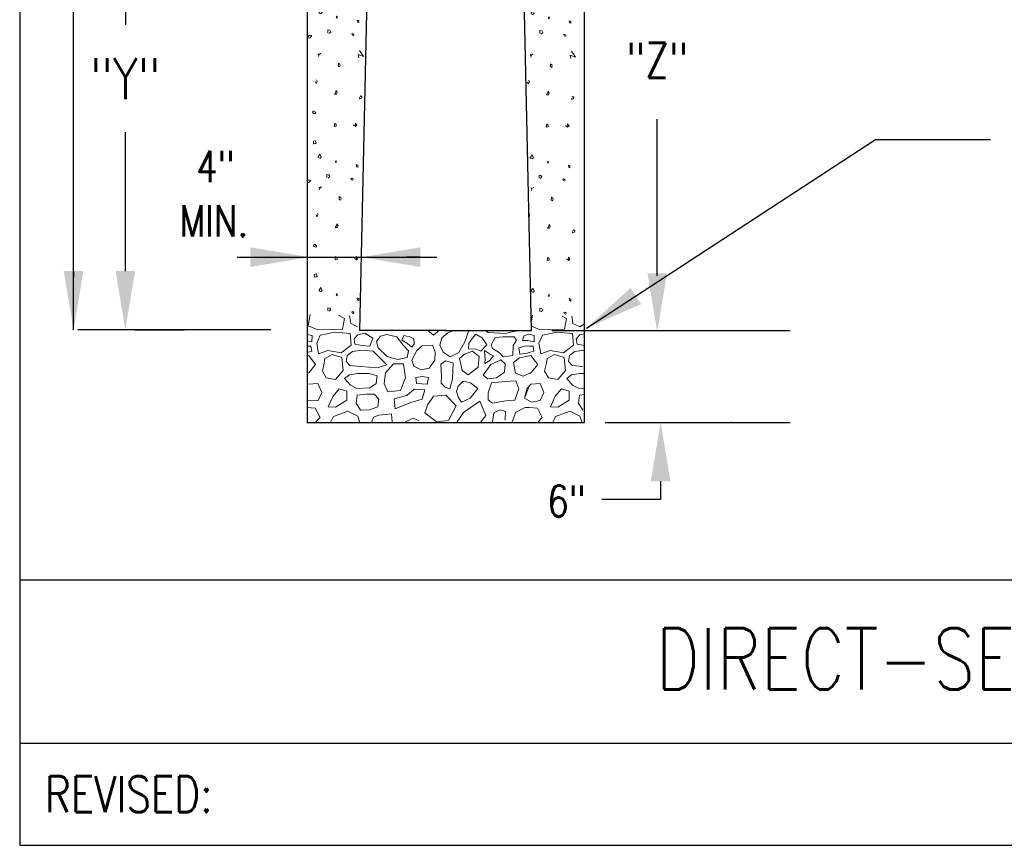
# Model space of a CAD drawing. Header units: inches. Extents: x -5.1 to 7.2, y -6.8 to 2.4.
# Tile 1 of 4: x 0.4 to 3.4, y -6.8 to -4.3. Entities that reach past the tile are written whole.
import ezdxf
from ezdxf.enums import TextEntityAlignment as Align

# ---------------------------------------------------------------- set-up
doc = ezdxf.new("R2010")
doc.units = ezdxf.units.IN
doc.header["$MEASUREMENT"] = 0
doc.layers.get('0').update_dxf_attribs({"color": 2, "linetype": 'CONTINUOUS'})
doc.layers.get('DEFPOINTS').update_dxf_attribs({"linetype": 'CONTINUOUS'})
doc.layers.add('E-DETL', color=1, linetype='CONTINUOUS', lineweight=30)
doc.layers.add('E-DETL-FINE', color=9, linetype='CONTINUOUS', lineweight=13)
doc.layers.add('E-DETL-TEXT', color=3, linetype='CONTINUOUS')
doc.styles.add('romans', font='ROMANS.SHX', dxfattribs={"width": 0.8})
doc.styles.get("Standard").update_dxf_attribs({"font": 'ROMANS.SHX', "width": 0.8, "height": 0.125})
doc.dimstyles.get("Standard").update_dxf_attribs({"dimtxt": 0.18, "dimasz": 0.18, "dimexe": 0.18, "dimexo": 0.0625, "dimgap": 0.09, "dimtad": 0, "dimtih": 1, "dimtoh": 1, "dimdec": 4, "dimzin": 0, "dimdsep": 46, "dimtxsty": 'Standard', "dimcen": 0.09, "dimadec": 0, "dimazin": 0, "dimtfac": 1, "dimtdec": 4, "dimtofl": 0, "dimtmove": 0, "dimatfit": 3, "dimfxl": 1, "dimtolj": 1, "dimtzin": 0, "dimarcsym": 0})

# ---------------------------------------------------------------- blocks, each defined once
blk = doc.blocks.new('*D11')
at = {"layer": 'DEFPOINTS', "color": 0, "transparency": 16777216}
for p in [(0.6515, -3.3073), (0.653, -5.2329), (0.6864, -5.2329)]:
    blk.add_point(p, dxfattribs=at)
at = {"layer": 'E-DETL-TEXT', "color": 0, "lineweight": -2, "transparency": 16777216}
for p, q in [((0.714, -3.3073), (0.8664, -3.3073)), ((0.6864, -3.4873), (0.6864, -4.2996)), ((0.6864, -5.0529), (0.6864, -4.6284)), ((0.7155, -5.2329), (0.8664, -5.2329))]:
    blk.add_line(p, q, dxfattribs=at)
at = {"layer": 'E-DETL-TEXT', "color": 0, "transparency": 16777216}
for points in [[(0.6564, -3.4873), (0.7164, -3.4873), (0.6864, -3.3073)], [(0.6564, -5.0529), (0.7164, -5.0529), (0.6864, -5.2329)]]:
    blk.add_solid(points, dxfattribs=at)
at = {"layer": 'E-DETL-TEXT', "color": 0, "transparency": 16777216, "insert": (0.6864, -4.464), "char_height": 0.125, "attachment_point": 5}
blk.add_mtext('\\A1;"Y"', dxfattribs=at)
blk = doc.blocks.new('*X16')
for p, q in [((2.502915, 4.15143), (2.500029, 4.153107)), ((2.500029, 4.153107), (2.502915, 4.149193)), ((2.500825, 4.149752), (2.50819, 4.154449)), ((2.502915, 4.149193), (2.50182, 4.145504)), ((2.50819, 4.154449), (2.502915, 4.15143)), ((2.562335, 4.125041), (2.561937, 4.116096)), ((2.561937, 4.116096), (2.566018, 4.113189)), ((2.567909, 4.120457), (2.562335, 4.125041)), ((2.566018, 4.113189), (2.567909, 4.118444)), ((2.666623, 4.114473), (2.665948, 4.103462)), ((2.491469, 4.068352), (2.493858, 4.062202)), ((2.493858, 4.062202), (2.49774, 4.069694)), ((2.49774, 4.069694), (2.495351, 4.074055)), ((2.555667, 4.039392), (2.550093, 4.029889)), ((2.558454, 4.035703), (2.554572, 4.04107)), ((2.550093, 4.029889), (2.556264, 4.030224)), ((2.556264, 4.030224), (2.558454, 4.035703)), ((2.62713, 4.019825), (2.626832, 4.015912)), ((2.626832, 4.015912), (2.633003, 4.017477)), ((2.630514, 4.024857), (2.628424, 4.022844)), ((2.633898, 4.022397), (2.630514, 4.024857)), ((2.633003, 4.017477), (2.633898, 4.022397)), ((2.486194, 3.978566), (2.483308, 3.974988)), ((2.489976, 3.975995), (2.488682, 3.978454)), ((2.483308, 3.974988), (2.485597, 3.971298)), ((2.485597, 3.971298), (2.490175, 3.970068)), ((2.493261, 3.972416), (2.489976, 3.975995)), ((2.490175, 3.970068), (2.493261, 3.972416)), ((2.550989, 3.941332), (2.549197, 3.931269)), ((2.549197, 3.931269), (2.555567, 3.932052)), ((2.555667, 3.93686), (2.552581, 3.939208)), ((2.555567, 3.932052), (2.555667, 3.93686)), ((2.614689, 3.931381), (2.608717, 3.935742)), ((2.615087, 3.932052), (2.614191, 3.940997)), ((2.614191, 3.940997), (2.619068, 3.935295)), ((2.619068, 3.935295), (2.614689, 3.931381)), ((2.485796, 3.885761), (2.49127, 3.888109)), ((2.49127, 3.888109), (2.494654, 3.879388)), ((2.486294, 3.877487), (2.485796, 3.885761)), ((2.494654, 3.879388), (2.48928, 3.879164)), ((2.499233, 3.83634), (2.505901, 3.846067)), ((2.506399, 3.834439), (2.501323, 3.834774)), ((2.505901, 3.846067), (2.509882, 3.83757)), ((2.509882, 3.83757), (2.506399, 3.834439)), ((2.553577, 3.822922), (2.554074, 3.8265)), ((2.554074, 3.8265), (2.555567, 3.8265)), ((2.555567, 3.8265), (2.555667, 3.820686)), ((2.555667, 3.820686), (2.55278, 3.822922)), ((2.617974, 3.808051), (2.616978, 3.814536)), ((2.616978, 3.814536), (2.621656, 3.812747)), ((2.621955, 3.806821), (2.618471, 3.808163)), ((2.621656, 3.812747), (2.621955, 3.806821)), ((2.5274, 3.775178), (2.527201, 3.78457)), ((2.527201, 3.78457), (2.532974, 3.783564)), ((2.536258, 3.77775), (2.530485, 3.773501)), ((2.532974, 3.783564), (2.536258, 3.77775)), ((2.600555, 3.771935), (2.603342, 3.772606)), ((2.602347, 3.767239), (2.600555, 3.771935)), ((2.603342, 3.772606), (2.607025, 3.770146)), ((2.607025, 3.770146), (2.605632, 3.766121)), ((2.505652, 3.743636), (2.502766, 3.745313)), ((2.502766, 3.745313), (2.505652, 3.7414)), ((2.503562, 3.741959), (2.510927, 3.746655)), ((2.505652, 3.7414), (2.504557, 3.73771)), ((2.510927, 3.746655), (2.505652, 3.743636)), ((2.565073, 3.717248), (2.564675, 3.708303)), ((2.564675, 3.708303), (2.568755, 3.705396)), ((2.570646, 3.712664), (2.565073, 3.717248)), ((2.568755, 3.705396), (2.570646, 3.710651)), ((2.494206, 3.660558), (2.496595, 3.654409)), ((2.496595, 3.654409), (2.500477, 3.6619)), ((2.500477, 3.6619), (2.498088, 3.666261)), ((2.558404, 3.631599), (2.55283, 3.622095)), ((2.55283, 3.622095), (2.559001, 3.62243)), ((2.561191, 3.627909), (2.557309, 3.633276)), ((2.559001, 3.62243), (2.561191, 3.627909)), ((2.633252, 3.617063), (2.631161, 3.615051)), ((2.636636, 3.614603), (2.633252, 3.617063)), ((2.629867, 3.612032), (2.629569, 3.608118)), ((2.629569, 3.608118), (2.63574, 3.609684)), ((2.63574, 3.609684), (2.636636, 3.614603)), ((2.488931, 3.570772), (2.486045, 3.567195)), ((2.486045, 3.567195), (2.488334, 3.563505)), ((2.488334, 3.563505), (2.492912, 3.562275)), ((2.492713, 3.568201), (2.491419, 3.570661)), ((2.495998, 3.564623), (2.492713, 3.568201)), ((2.492912, 3.562275), (2.495998, 3.564623)), ((2.553726, 3.533539), (2.551934, 3.523475)), ((2.558404, 3.529066), (2.555319, 3.531414)), ((2.558304, 3.524258), (2.558404, 3.529066)), ((2.617426, 3.523587), (2.611454, 3.527948)), ((2.617824, 3.524258), (2.616928, 3.533203)), ((2.616928, 3.533203), (2.621805, 3.527501)), ((2.621805, 3.527501), (2.617426, 3.523587)), ((2.551934, 3.523475), (2.558304, 3.524258)), ((2.488533, 3.477968), (2.494007, 3.480316)), ((2.489031, 3.469693), (2.488533, 3.477968)), ((2.497391, 3.471594), (2.492017, 3.471371)), ((2.494007, 3.480316), (2.497391, 3.471594)), ((2.50197, 3.428546), (2.508638, 3.438274)), ((2.508638, 3.438274), (2.512619, 3.429776)), ((2.509136, 3.426645), (2.50406, 3.426981)), ((2.512619, 3.429776), (2.509136, 3.426645)), ((2.558404, 3.412892), (2.555517, 3.415128)), ((2.556314, 3.415128), (2.556812, 3.418706)), ((2.556812, 3.418706), (2.558304, 3.418706)), ((2.558304, 3.418706), (2.558404, 3.412892)), ((2.620711, 3.400257), (2.619715, 3.406743)), ((2.619715, 3.406743), (2.624393, 3.404954)), ((2.624393, 3.404954), (2.624692, 3.399027)), ((2.530137, 3.367384), (2.529938, 3.376776)), ((2.529938, 3.376776), (2.535711, 3.37577)), ((2.535711, 3.37577), (2.538995, 3.369956)), ((2.624692, 3.399027), (2.621208, 3.400369)), ((2.538995, 3.369956), (2.533222, 3.365707)), ((2.603292, 3.364142), (2.60608, 3.364813)), ((2.605084, 3.359445), (2.603292, 3.364142)), ((2.60608, 3.364813), (2.609762, 3.362353)), ((2.609762, 3.362353), (2.608369, 3.358327)), ((2.502915, 3.301429), (2.500029, 3.303107)), ((2.500029, 3.303107), (2.502915, 3.299193)), ((2.500825, 3.299752), (2.50819, 3.304448)), ((2.502915, 3.299193), (2.50182, 3.295503)), ((2.50819, 3.304448), (2.502915, 3.301429)), ((2.638623, 3.295453), (2.622885, 3.300834)), ((2.622885, 3.300834), (2.624596, 3.290841)), ((2.62699, 3.313133), (2.638623, 3.295453)), ((2.562335, 3.275042), (2.561937, 3.266097)), ((2.561937, 3.266097), (2.566018, 3.263189)), ((2.567909, 3.270457), (2.562335, 3.275042)), ((2.566018, 3.263189), (2.567909, 3.268445)), ((2.666623, 3.264491), (2.665948, 3.253462)), ((2.49774, 3.219694), (2.495351, 3.224055)), ((2.491469, 3.218352), (2.493858, 3.212203)), ((2.493858, 3.212203), (2.49774, 3.219694)), ((2.555667, 3.189393), (2.550093, 3.179888)), ((2.550093, 3.179888), (2.556264, 3.180224)), ((2.558454, 3.185703), (2.554572, 3.19107)), ((2.556264, 3.180224), (2.558454, 3.185703)), ((2.62713, 3.169825), (2.626832, 3.165912)), ((2.626832, 3.165912), (2.633003, 3.167477)), ((2.630514, 3.174857), (2.628424, 3.172844)), ((2.633898, 3.172397), (2.630514, 3.174857)), ((2.633003, 3.167477), (2.633898, 3.172397)), ((2.550989, 3.091332), (2.549197, 3.081269)), ((2.549197, 3.081269), (2.555567, 3.082052)), ((2.555667, 3.08686), (2.552581, 3.089208)), ((2.555567, 3.082052), (2.555667, 3.08686)), ((2.614689, 3.081381), (2.608717, 3.085742)), ((2.615087, 3.082052), (2.614191, 3.090997)), ((2.614191, 3.090997), (2.619068, 3.085294)), ((2.619068, 3.085294), (2.614689, 3.081381)), ((2.499233, 2.98634), (2.505901, 2.996068)), ((2.506399, 2.984439), (2.501323, 2.984774)), ((2.505901, 2.996068), (2.509882, 2.98757)), ((2.509882, 2.98757), (2.506399, 2.984439)), ((2.555667, 2.970686), (2.55278, 2.972922)), ((2.553577, 2.972922), (2.554074, 2.9765)), ((2.554074, 2.9765), (2.555567, 2.9765)), ((2.555567, 2.9765), (2.555667, 2.970686)), ((2.617974, 2.958051), (2.616978, 2.964536)), ((2.616978, 2.964536), (2.621656, 2.962747)), ((2.621955, 2.956821), (2.618471, 2.958163)), ((2.621656, 2.962747), (2.621955, 2.956821)), ((2.5274, 2.925178), (2.527201, 2.93457)), ((2.527201, 2.93457), (2.532974, 2.933564)), ((2.536258, 2.92775), (2.530485, 2.923501)), ((2.532974, 2.933564), (2.536258, 2.92775)), ((2.600555, 2.921935), (2.603342, 2.922606)), ((2.603342, 2.922606), (2.607025, 2.920146)), ((2.505652, 2.893636), (2.502766, 2.895313)), ((2.502766, 2.895313), (2.505652, 2.8914)), ((2.503562, 2.891958), (2.510927, 2.896655)), ((2.510927, 2.896655), (2.505652, 2.893636)), ((2.602347, 2.917239), (2.600555, 2.921935)), ((2.607025, 2.920146), (2.605632, 2.916121)), ((2.505652, 2.8914), (2.504557, 2.88771)), ((2.565073, 2.867248), (2.564675, 2.858303)), ((2.570646, 2.862664), (2.565073, 2.867248)), ((2.564675, 2.858303), (2.568755, 2.855396)), ((2.568755, 2.855396), (2.570646, 2.860651)), ((2.496663, 2.804521), (2.498088, 2.816261)), ((2.558404, 2.781599), (2.55283, 2.772095)), ((2.55283, 2.772095), (2.559001, 2.77243)), ((2.561191, 2.777909), (2.557309, 2.783276)), ((2.559001, 2.77243), (2.561191, 2.777909)), ((2.629867, 2.762032), (2.629569, 2.758118)), ((2.629569, 2.758118), (2.63574, 2.759683)), ((2.633252, 2.767063), (2.631161, 2.765051)), ((2.636636, 2.764603), (2.633252, 2.767063)), ((2.63574, 2.759683), (2.636636, 2.764603)), ((2.553726, 2.683539), (2.551934, 2.673476)), ((2.617824, 2.674258), (2.616928, 2.683203)), ((2.616928, 2.683203), (2.621805, 2.677501)), ((2.551934, 2.673476), (2.558304, 2.674258)), ((2.558404, 2.679066), (2.555319, 2.681414)), ((2.558304, 2.674258), (2.558404, 2.679066)), ((2.617426, 2.673587), (2.611454, 2.677948)), ((2.621805, 2.677501), (2.617426, 2.673587)), ((2.50197, 2.578546), (2.508638, 2.588274)), ((2.509136, 2.576645), (2.50406, 2.576981)), ((2.508638, 2.588274), (2.512619, 2.579776)), ((2.512619, 2.579776), (2.509136, 2.576645)), ((2.558404, 2.562892), (2.555517, 2.565129)), ((2.556314, 2.565129), (2.556812, 2.568707)), ((2.556812, 2.568707), (2.558304, 2.568707)), ((2.558304, 2.568707), (2.558404, 2.562892)), ((2.620711, 2.550257), (2.619715, 2.556742)), ((2.619715, 2.556742), (2.624393, 2.554954)), ((2.624692, 2.549027), (2.621208, 2.550369)), ((2.624393, 2.554954), (2.624692, 2.549027)), ((2.530137, 2.517384), (2.529938, 2.526777)), ((2.529938, 2.526777), (2.535711, 2.52577)), ((2.538995, 2.519956), (2.533222, 2.515707)), ((2.535711, 2.52577), (2.538995, 2.519956)), ((2.603292, 2.514142), (2.60608, 2.514812)), ((2.605084, 2.509445), (2.603292, 2.514142)), ((2.60608, 2.514812), (2.609762, 2.512352)), ((2.609762, 2.512352), (2.608369, 2.508327))]:
    blk.add_line(p, q)
blk = doc.blocks.new('*X17')
for p, q in [((1.980395, 4.161441), (1.989615, 4.147422)), ((1.989615, 4.147422), (1.973877, 4.152803)), ((1.973877, 4.152803), (1.975588, 4.14281)), ((1.913328, 4.12701), (1.91293, 4.118065)), ((1.91293, 4.118065), (1.91701, 4.115158)), ((1.918902, 4.122426), (1.913328, 4.12701)), ((1.91701, 4.115158), (1.918902, 4.120413)), ((2.015656, 4.114841), (2.015465, 4.106216)), ((1.842461, 4.070321), (1.84485, 4.064171)), ((1.84485, 4.064171), (1.848732, 4.071663)), ((1.848732, 4.071663), (1.846343, 4.076024)), ((1.906659, 4.041361), (1.901085, 4.031857)), ((1.909446, 4.037672), (1.905564, 4.043038)), ((1.907256, 4.032193), (1.909446, 4.037672)), ((1.901085, 4.031857), (1.907256, 4.032193)), ((1.978123, 4.021794), (1.977824, 4.01788)), ((1.977824, 4.01788), (1.983995, 4.019446)), ((1.981507, 4.026825), (1.979417, 4.024813)), ((1.984891, 4.024366), (1.981507, 4.026825)), ((1.983995, 4.019446), (1.984891, 4.024366)), ((1.837186, 3.980535), (1.8343, 3.976957)), ((1.840968, 3.977963), (1.839674, 3.980423)), ((1.844253, 3.974385), (1.840968, 3.977963)), ((1.8343, 3.976957), (1.836589, 3.973267)), ((1.836589, 3.973267), (1.841167, 3.972037)), ((1.841167, 3.972037), (1.844253, 3.974385)), ((1.901981, 3.943301), (1.90019, 3.933238)), ((1.90019, 3.933238), (1.90656, 3.934021)), ((1.906659, 3.938828), (1.903574, 3.941177)), ((1.90656, 3.934021), (1.906659, 3.938828)), ((1.965681, 3.93335), (1.959709, 3.93771)), ((1.966079, 3.934021), (1.965184, 3.942966)), ((1.965184, 3.942966), (1.970061, 3.937263)), ((1.970061, 3.937263), (1.965681, 3.93335)), ((1.836788, 3.88773), (1.842262, 3.890078)), ((1.837286, 3.879456), (1.836788, 3.88773)), ((1.842262, 3.890078), (1.845646, 3.881356)), ((1.845646, 3.881356), (1.840272, 3.881133)), ((1.850225, 3.838308), (1.856893, 3.848036)), ((1.857391, 3.836408), (1.852315, 3.836743)), ((1.856893, 3.848036), (1.860875, 3.839538)), ((1.860875, 3.839538), (1.857391, 3.836408)), ((1.904569, 3.824891), (1.905067, 3.828469)), ((1.905067, 3.828469), (1.90656, 3.828469)), ((1.90656, 3.828469), (1.906659, 3.822654)), ((1.906659, 3.822654), (1.903773, 3.824891)), ((1.968966, 3.810019), (1.967971, 3.816505)), ((1.967971, 3.816505), (1.972649, 3.814716)), ((1.972947, 3.80879), (1.969464, 3.810132)), ((1.972649, 3.814716), (1.972947, 3.80879)), ((1.820962, 3.769431), (1.817312, 3.763963)), ((1.828726, 3.767866), (1.820962, 3.769431)), ((1.823053, 3.762052), (1.828726, 3.767866)), ((1.878392, 3.777147), (1.878193, 3.786539)), ((1.878193, 3.786539), (1.883966, 3.785532)), ((1.88725, 3.779718), (1.881478, 3.775469)), ((1.883966, 3.785532), (1.88725, 3.779718)), ((1.951548, 3.773904), (1.954335, 3.774575)), ((1.953339, 3.769208), (1.951548, 3.773904)), ((1.954335, 3.774575), (1.958017, 3.772115)), ((1.958017, 3.772115), (1.956624, 3.76809)), ((1.817312, 3.761633), (1.823053, 3.762052)), ((1.856645, 3.745605), (1.853758, 3.747282)), ((1.853758, 3.747282), (1.856645, 3.743368)), ((1.854554, 3.743927), (1.86192, 3.748623)), ((1.856645, 3.743368), (1.85555, 3.739678)), ((1.86192, 3.748623), (1.856645, 3.745605)), ((1.916065, 3.719216), (1.915667, 3.710271)), ((1.915667, 3.710271), (1.919748, 3.707364)), ((1.921639, 3.714632), (1.916065, 3.719216)), ((1.919748, 3.707364), (1.921639, 3.712619)), ((1.845198, 3.662527), (1.847587, 3.656378)), ((1.847587, 3.656378), (1.851469, 3.663869)), ((1.851469, 3.663869), (1.84908, 3.66823)), ((1.909396, 3.633568), (1.903822, 3.624063)), ((1.903822, 3.624063), (1.909993, 3.624399)), ((1.912183, 3.629878), (1.908301, 3.635245)), ((1.909993, 3.624399), (1.912183, 3.629878)), ((1.984244, 3.619032), (1.982154, 3.617019)), ((1.987628, 3.616572), (1.984244, 3.619032)), ((1.986732, 3.611652), (1.987628, 3.616572)), ((1.98086, 3.614), (1.980561, 3.610087)), ((1.980561, 3.610087), (1.986732, 3.611652)), ((1.839923, 3.572741), (1.837037, 3.569163)), ((1.837037, 3.569163), (1.839326, 3.565473)), ((1.839326, 3.565473), (1.843904, 3.564243)), ((1.843705, 3.570169), (1.842412, 3.572629)), ((1.84699, 3.566592), (1.843705, 3.570169)), ((1.843904, 3.564243), (1.84699, 3.566592)), ((1.904718, 3.535507), (1.902927, 3.525444)), ((1.902927, 3.525444), (1.909297, 3.526227)), ((1.909396, 3.531035), (1.906311, 3.533383)), ((1.909297, 3.526227), (1.909396, 3.531035)), ((1.968418, 3.525556), (1.962447, 3.529917)), ((1.968817, 3.526227), (1.967921, 3.535172)), ((1.967921, 3.535172), (1.972798, 3.529469)), ((1.972798, 3.529469), (1.968418, 3.525556)), ((1.839525, 3.479936), (1.844999, 3.482284)), ((1.840023, 3.471662), (1.839525, 3.479936)), ((1.848383, 3.473563), (1.843009, 3.473339)), ((1.844999, 3.482284), (1.848383, 3.473563)), ((1.852962, 3.430515), (1.85963, 3.440243)), ((1.85963, 3.440243), (1.863612, 3.431745)), ((1.860128, 3.428614), (1.855052, 3.428949)), ((1.863612, 3.431745), (1.860128, 3.428614)), ((1.909396, 3.414861), (1.90651, 3.417097)), ((1.907306, 3.417097), (1.907804, 3.420675)), ((1.907804, 3.420675), (1.909297, 3.420675)), ((1.909297, 3.420675), (1.909396, 3.414861)), ((1.971703, 3.402226), (1.970708, 3.408711)), ((1.970708, 3.408711), (1.975386, 3.406922)), ((1.975386, 3.406922), (1.975684, 3.400996)), ((1.881129, 3.369353), (1.88093, 3.378745)), ((1.88093, 3.378745), (1.886703, 3.377739)), ((1.886703, 3.377739), (1.889988, 3.371925)), ((1.975684, 3.400996), (1.972201, 3.402338)), ((1.817312, 3.35364), (1.82579, 3.354258)), ((1.8237, 3.361638), (1.819818, 3.355824)), ((1.828278, 3.362644), (1.8237, 3.361638)), ((1.82579, 3.354258), (1.827183, 3.354482)), ((1.827183, 3.354482), (1.831463, 3.360072)), ((1.831363, 3.361861), (1.828278, 3.362644)), ((1.831463, 3.360072), (1.831363, 3.361861)), ((1.889988, 3.371925), (1.884215, 3.367676)), ((1.954285, 3.36611), (1.957072, 3.366781)), ((1.956077, 3.361414), (1.954285, 3.36611)), ((1.957072, 3.366781), (1.960755, 3.364321)), ((1.960755, 3.364321), (1.959361, 3.360296)), ((1.977983, 3.315102), (1.989615, 3.297422)), ((1.853907, 3.303398), (1.851021, 3.305075)), ((1.851021, 3.305075), (1.853907, 3.301162)), ((1.851817, 3.301721), (1.859183, 3.306417)), ((1.853907, 3.301162), (1.852813, 3.297472)), ((1.859183, 3.306417), (1.853907, 3.303398)), ((1.989615, 3.297422), (1.973877, 3.302803)), ((1.973877, 3.302803), (1.975588, 3.29281)), ((1.913328, 3.27701), (1.91293, 3.268065)), ((1.91293, 3.268065), (1.91701, 3.265158)), ((1.918902, 3.272426), (1.913328, 3.27701)), ((1.91701, 3.265158), (1.918902, 3.270413)), ((1.848732, 3.221663), (1.846343, 3.226023)), ((1.842461, 3.220321), (1.84485, 3.214171)), ((1.84485, 3.214171), (1.848732, 3.221663)), ((1.906659, 3.191361), (1.901085, 3.181857)), ((1.901085, 3.181857), (1.907256, 3.182193)), ((1.909446, 3.187671), (1.905564, 3.193038)), ((1.907256, 3.182193), (1.909446, 3.187671)), ((1.978123, 3.171794), (1.977824, 3.16788)), ((1.977824, 3.16788), (1.983995, 3.169446)), ((1.981507, 3.176826), (1.979417, 3.174813)), ((1.984891, 3.174366), (1.981507, 3.176826)), ((1.983995, 3.169446), (1.984891, 3.174366)), ((1.837186, 3.130535), (1.8343, 3.126957)), ((1.8343, 3.126957), (1.836589, 3.123267)), ((1.836589, 3.123267), (1.841167, 3.122037)), ((1.840968, 3.127963), (1.839674, 3.130423)), ((1.844253, 3.124385), (1.840968, 3.127963)), ((1.841167, 3.122037), (1.844253, 3.124385)), ((1.901981, 3.093301), (1.90019, 3.083238)), ((1.90019, 3.083238), (1.90656, 3.08402)), ((1.906659, 3.088828), (1.903574, 3.091176)), ((1.90656, 3.08402), (1.906659, 3.088828)), ((1.965681, 3.08335), (1.959709, 3.08771)), ((1.966079, 3.08402), (1.965184, 3.092965)), ((1.965184, 3.092965), (1.970061, 3.087263)), ((1.970061, 3.087263), (1.965681, 3.08335)), ((1.836788, 3.03773), (1.842262, 3.040078)), ((1.837286, 3.029456), (1.836788, 3.03773)), ((1.845646, 3.031357), (1.840272, 3.031133)), ((1.842262, 3.040078), (1.845646, 3.031357)), ((1.850225, 2.988308), (1.856893, 2.998036)), ((1.857391, 2.986408), (1.852315, 2.986743)), ((1.856893, 2.998036), (1.860875, 2.989538)), ((1.860875, 2.989538), (1.857391, 2.986408)), ((1.906659, 2.972654), (1.903773, 2.974891)), ((1.904569, 2.974891), (1.905067, 2.978469)), ((1.905067, 2.978469), (1.90656, 2.978469)), ((1.90656, 2.978469), (1.906659, 2.972654)), ((1.968966, 2.96002), (1.967971, 2.966505)), ((1.967971, 2.966505), (1.972649, 2.964716)), ((1.972947, 2.95879), (1.969464, 2.960131)), ((1.972649, 2.964716), (1.972947, 2.95879)), ((1.878392, 2.927146), (1.878193, 2.936539)), ((1.878193, 2.936539), (1.883966, 2.935533)), ((1.88725, 2.929718), (1.881478, 2.925469)), ((1.883966, 2.935533), (1.88725, 2.929718)), ((1.951548, 2.923904), (1.954335, 2.924575)), ((1.953339, 2.919208), (1.951548, 2.923904)), ((1.954335, 2.924575), (1.958017, 2.922115)), ((1.820962, 2.919431), (1.817312, 2.913963)), ((1.817312, 2.911633), (1.823053, 2.912052)), ((1.828726, 2.917866), (1.820962, 2.919431)), ((1.823053, 2.912052), (1.828726, 2.917866)), ((1.856645, 2.895604), (1.853758, 2.897282)), ((1.853758, 2.897282), (1.856645, 2.893368)), ((1.854554, 2.893927), (1.86192, 2.898623)), ((1.856645, 2.893368), (1.85555, 2.889678)), ((1.86192, 2.898623), (1.856645, 2.895604)), ((1.958017, 2.922115), (1.956624, 2.91809)), ((1.916065, 2.869216), (1.915667, 2.860271)), ((1.921639, 2.864632), (1.916065, 2.869216)), ((1.919748, 2.857364), (1.921639, 2.862619)), ((1.915667, 2.860271), (1.919748, 2.857364)), ((1.845198, 2.812527), (1.847587, 2.806377)), ((1.847587, 2.806377), (1.851469, 2.813869)), ((1.851469, 2.813869), (1.84908, 2.81823)), ((1.909396, 2.783567), (1.903822, 2.774064)), ((1.903822, 2.774064), (1.909993, 2.774399)), ((1.912183, 2.779878), (1.908301, 2.785245)), ((1.909993, 2.774399), (1.912183, 2.779878)), ((1.839923, 2.722741), (1.837037, 2.719163)), ((1.837037, 2.719163), (1.839326, 2.715473)), ((1.839326, 2.715473), (1.843904, 2.714243)), ((1.843705, 2.720169), (1.842412, 2.722629)), ((1.84699, 2.716591), (1.843705, 2.720169)), ((1.843904, 2.714243), (1.84699, 2.716591)), ((1.904718, 2.685507), (1.902927, 2.675444)), ((1.909396, 2.681035), (1.906311, 2.683383)), ((1.968817, 2.676227), (1.967921, 2.685172)), ((1.967921, 2.685172), (1.972798, 2.679469)), ((1.902927, 2.675444), (1.909297, 2.676227)), ((1.909297, 2.676227), (1.909396, 2.681035)), ((1.968418, 2.675556), (1.962447, 2.679917)), ((1.972798, 2.679469), (1.968418, 2.675556)), ((1.839525, 2.629936), (1.844999, 2.632284)), ((1.840023, 2.621662), (1.839525, 2.629936)), ((1.848383, 2.623563), (1.843009, 2.623339)), ((1.844999, 2.632284), (1.848383, 2.623563)), ((1.852962, 2.580515), (1.85963, 2.590242)), ((1.860128, 2.578614), (1.855052, 2.578949)), ((1.85963, 2.590242), (1.863612, 2.581745)), ((1.863612, 2.581745), (1.860128, 2.578614)), ((1.909396, 2.564861), (1.90651, 2.567097)), ((1.907306, 2.567097), (1.907804, 2.570675)), ((1.907804, 2.570675), (1.909297, 2.570675)), ((1.909297, 2.570675), (1.909396, 2.564861)), ((1.971703, 2.552226), (1.970708, 2.558711)), ((1.970708, 2.558711), (1.975386, 2.556922)), ((1.975684, 2.550996), (1.972201, 2.552338)), ((1.975386, 2.556922), (1.975684, 2.550996)), ((1.881129, 2.519353), (1.88093, 2.528745)), ((1.88093, 2.528745), (1.886703, 2.527739)), ((1.889988, 2.521924), (1.884215, 2.517676)), ((1.886703, 2.527739), (1.889988, 2.521924)), ((1.954285, 2.51611), (1.957072, 2.516781)), ((1.956077, 2.511414), (1.954285, 2.51611)), ((1.957072, 2.516781), (1.960755, 2.514321)), ((1.960755, 2.514321), (1.959361, 2.510296))]:
    blk.add_line(p, q)
blk = doc.blocks.new('*X18')
for p, q in [((1.8273, 2.50742), (1.821208, 2.473533)), ((1.93172, 2.495689), (1.913113, 2.505919)), ((1.947208, 2.504756), (1.950864, 2.480049)), ((2.50695, 2.505471), (2.503701, 2.487394)), ((2.611721, 2.495689), (2.597862, 2.503307)), ((2.627652, 2.502599), (2.630864, 2.480049)), ((1.821208, 2.473533), (1.850214, 2.460499)), ((1.925339, 2.463106), (1.93172, 2.495689)), ((1.950864, 2.480049), (1.971748, 2.470274)), ((2.504037, 2.472262), (2.530215, 2.460499)), ((2.605339, 2.463106), (2.611721, 2.495689)), ((2.630864, 2.480049), (2.651749, 2.470274)), ((2.651749, 2.470274), (2.666623, 2.479136)), ((1.832836, 2.443192), (1.817312, 2.447084)), ((1.831919, 2.424299), (1.832836, 2.443192)), ((1.85733, 2.445052), (1.846976, 2.420673)), ((1.850214, 2.460499), (1.925339, 2.463106)), ((1.878464, 2.449035), (1.85733, 2.445052)), ((1.85733, 2.445052), (1.878464, 2.449035)), ((1.899881, 2.453656), (1.878464, 2.449035)), ((1.949524, 2.449832), (1.899881, 2.453656)), ((1.952219, 2.41414), (1.949524, 2.449832)), ((1.972266, 2.44594), (1.961258, 2.433746)), ((1.993822, 2.450577), (1.972266, 2.44594)), ((1.972266, 2.44594), (1.993822, 2.450577)), ((2.01859, 2.435807), (1.993822, 2.450577)), ((2.04257, 2.441705), (2.030372, 2.424975)), ((2.061151, 2.446486), (2.04257, 2.441705)), ((2.04257, 2.441705), (2.061151, 2.446486)), ((2.047538, 2.46041), (2.058475, 2.458218)), ((2.092213, 2.439315), (2.061151, 2.446486)), ((2.113989, 2.443363), (2.107262, 2.429452)), ((2.131571, 2.43907), (2.113989, 2.443363)), ((2.113989, 2.443363), (2.131571, 2.43907)), ((2.185943, 2.46041), (2.204346, 2.445098)), ((2.204346, 2.445098), (2.222173, 2.46041)), ((2.248123, 2.451903), (2.230109, 2.436925)), ((2.269789, 2.460411), (2.248123, 2.451903)), ((2.248123, 2.451903), (2.269785, 2.460411)), ((2.299752, 2.424497), (2.312659, 2.459392)), ((2.334268, 2.447485), (2.32219, 2.434261)), ((2.35292, 2.43615), (2.334268, 2.447485)), ((2.360515, 2.460411), (2.371553, 2.453005)), ((2.371553, 2.453005), (2.423764, 2.450073)), ((2.423764, 2.450073), (2.467833, 2.46041)), ((2.476908, 2.427906), (2.481036, 2.442677)), ((2.481036, 2.442677), (2.495713, 2.447485)), ((2.495713, 2.447485), (2.496623, 2.447257)), ((2.512836, 2.443192), (2.496624, 2.447257)), ((2.511919, 2.424299), (2.512836, 2.443192)), ((2.53733, 2.445052), (2.526976, 2.420673)), ((2.530215, 2.460499), (2.605339, 2.463106)), ((2.558464, 2.449035), (2.53733, 2.445052)), ((2.53733, 2.445052), (2.558464, 2.449035)), ((2.579881, 2.453656), (2.558464, 2.449035)), ((2.629525, 2.449832), (2.579881, 2.453656)), ((2.63222, 2.41414), (2.629525, 2.449832)), ((2.652266, 2.44594), (2.641258, 2.433746)), ((2.666622, 2.449031), (2.652266, 2.44594)), ((2.652266, 2.44594), (2.666622, 2.449025)), ((1.817312, 2.427187), (1.831919, 2.424299)), ((1.829167, 2.411075), (1.817312, 2.411383)), ((1.831766, 2.395789), (1.829167, 2.411075)), ((1.846976, 2.420673), (1.852507, 2.387689)), ((1.922008, 2.390398), (1.952219, 2.41414)), ((1.961258, 2.433746), (1.963704, 2.417429)), ((1.963704, 2.417429), (1.986178, 2.413136)), ((1.986178, 2.413136), (2.009569, 2.411247)), ((2.009569, 2.411247), (2.01859, 2.435807)), ((2.030372, 2.424975), (2.034485, 2.405695)), ((2.111219, 2.414299), (2.092213, 2.439315)), ((2.107262, 2.429452), (2.124691, 2.418803)), ((2.12824, 2.396294), (2.111219, 2.414299)), ((2.124691, 2.418803), (2.137533, 2.407811)), ((2.143649, 2.433059), (2.131571, 2.43907)), ((2.137533, 2.407811), (2.145636, 2.41846)), ((2.145636, 2.41846), (2.143649, 2.433059)), ((2.169572, 2.412392), (2.153398, 2.397553)), ((2.169572, 2.412392), (2.200842, 2.413906)), ((2.200842, 2.413906), (2.169572, 2.412392)), ((2.209468, 2.392708), (2.200842, 2.413906)), ((2.230109, 2.436925), (2.223727, 2.414458)), ((2.223727, 2.414458), (2.233371, 2.392469)), ((2.282164, 2.391991), (2.299752, 2.424497)), ((2.311947, 2.420693), (2.311794, 2.403174)), ((2.32219, 2.434261), (2.311947, 2.420693)), ((2.311947, 2.420693), (2.32219, 2.434261)), ((2.34925, 2.395274), (2.367902, 2.414853)), ((2.367902, 2.414853), (2.35292, 2.43615)), ((2.393365, 2.437244), (2.380457, 2.414777)), ((2.380457, 2.414777), (2.384429, 2.403464)), ((2.4162, 2.439315), (2.393365, 2.437244)), ((2.393365, 2.437244), (2.4162, 2.439315)), ((2.451376, 2.439475), (2.4162, 2.439315)), ((2.446979, 2.382431), (2.447972, 2.412865)), ((2.447972, 2.412865), (2.458184, 2.429596)), ((2.458184, 2.429596), (2.451376, 2.439475)), ((2.465442, 2.405922), (2.489292, 2.41159)), ((2.492808, 2.428078), (2.476908, 2.427906)), ((2.489292, 2.41159), (2.496623, 2.4114)), ((2.496622, 2.427324), (2.492808, 2.428078)), ((2.496624, 2.427324), (2.511919, 2.424299)), ((2.509167, 2.411075), (2.496624, 2.4114)), ((2.511766, 2.395789), (2.509167, 2.411075)), ((2.526976, 2.420673), (2.532508, 2.387689)), ((2.602008, 2.390398), (2.63222, 2.41414)), ((2.641258, 2.433746), (2.643705, 2.417429)), ((2.643705, 2.417429), (2.666179, 2.413136)), ((1.817312, 2.39176), (1.831766, 2.395789)), ((1.817571, 2.381313), (1.822402, 2.382647)), ((1.822402, 2.382647), (1.843255, 2.355446)), ((1.852507, 2.387689), (1.8813, 2.397568)), ((1.894303, 2.385843), (1.872259, 2.373787)), ((1.8813, 2.397568), (1.922008, 2.390398)), ((1.923889, 2.376394), (1.894303, 2.385843)), ((1.940436, 2.382411), (1.936932, 2.363636)), ((1.956341, 2.394222), (1.940436, 2.382411)), ((1.985185, 2.398764), (1.956341, 2.394222)), ((1.956341, 2.394222), (1.985185, 2.398764)), ((2.01969, 2.395736), (1.985185, 2.398764)), ((2.039369, 2.376052), (2.01969, 2.395736)), ((2.034485, 2.405695), (2.062995, 2.378926)), ((2.123559, 2.376376), (2.12824, 2.396294)), ((2.153398, 2.397553), (2.138032, 2.368178)), ((2.20866, 2.367875), (2.209468, 2.392708)), ((2.233371, 2.392469), (2.254789, 2.378288)), ((2.254789, 2.378288), (2.282164, 2.391991)), ((2.299329, 2.386494), (2.284246, 2.373787)), ((2.323694, 2.395944), (2.299329, 2.386494)), ((2.311794, 2.403174), (2.333962, 2.4018)), ((2.344288, 2.379), (2.323694, 2.395944)), ((2.333962, 2.4018), (2.34925, 2.395274)), ((2.375546, 2.387373), (2.360411, 2.397335)), ((2.360411, 2.397335), (2.361481, 2.379645)), ((2.388389, 2.381706), (2.375546, 2.387373)), ((2.376311, 2.366763), (2.388389, 2.381706)), ((2.384429, 2.403464), (2.406697, 2.390717)), ((2.406697, 2.390717), (2.417619, 2.37797)), ((2.417619, 2.37797), (2.446979, 2.382431)), ((2.4685, 2.386343), (2.465442, 2.405922)), ((2.467562, 2.375416), (2.496623, 2.38099)), ((2.490821, 2.38995), (2.4685, 2.386343)), ((2.496622, 2.391567), (2.490821, 2.38995)), ((2.496624, 2.391568), (2.511766, 2.395789)), ((2.497572, 2.381313), (2.502403, 2.382647)), ((2.502403, 2.382647), (2.523255, 2.355446)), ((2.532508, 2.387689), (2.561301, 2.397568)), ((2.574303, 2.385843), (2.552259, 2.373787)), ((2.561301, 2.397568), (2.602008, 2.390398)), ((2.603889, 2.376394), (2.574303, 2.385843)), ((2.620436, 2.382411), (2.616932, 2.363636)), ((2.636341, 2.394222), (2.620436, 2.382411)), ((2.636341, 2.394222), (2.665185, 2.398764)), ((2.666623, 2.398638), (2.636341, 2.394222)), ((1.843255, 2.355446), (1.823529, 2.330121)), ((1.869938, 2.35945), (1.864427, 2.334361)), ((1.872259, 2.373787), (1.869938, 2.35945)), ((1.92824, 2.336967), (1.923889, 2.376394)), ((1.936932, 2.363636), (1.948254, 2.351825)), ((1.948254, 2.351825), (1.981142, 2.349099)), ((2.031551, 2.344254), (2.061743, 2.354248)), ((2.061743, 2.354248), (2.039369, 2.376052)), ((2.08168, 2.356518), (2.057605, 2.329148)), ((2.062995, 2.378926), (2.095334, 2.369843)), ((2.112426, 2.357169), (2.08168, 2.356518)), ((2.095334, 2.369843), (2.123559, 2.376376)), ((2.119097, 2.314485), (2.112426, 2.357169)), ((2.138032, 2.368178), (2.143963, 2.349402)), ((2.191138, 2.343648), (2.20866, 2.367875)), ((2.240737, 2.366293), (2.226815, 2.356192)), ((2.226815, 2.356192), (2.229135, 2.320024)), ((2.264812, 2.360102), (2.240737, 2.366293)), ((2.262201, 2.310901), (2.264812, 2.360102)), ((2.284246, 2.373787), (2.292367, 2.336967)), ((2.340517, 2.347069), (2.344288, 2.379)), ((2.379385, 2.355214), (2.35647, 2.322305)), ((2.362246, 2.372259), (2.361328, 2.358348)), ((2.361328, 2.358348), (2.376311, 2.366763)), ((2.361481, 2.379645), (2.362246, 2.372259)), ((2.410131, 2.369551), (2.379385, 2.355214)), ((2.423473, 2.356518), (2.410131, 2.369551)), ((2.422023, 2.331754), (2.423473, 2.356518)), ((2.449579, 2.361079), (2.467562, 2.375416)), ((2.4548, 2.32817), (2.449579, 2.361079)), ((2.449579, 2.361079), (2.4548, 2.32817)), ((2.4548, 2.32817), (2.449579, 2.361079)), ((2.523255, 2.355446), (2.50353, 2.330121)), ((2.549939, 2.35945), (2.544428, 2.334361)), ((2.552259, 2.373787), (2.549939, 2.35945)), ((2.60824, 2.336967), (2.603889, 2.376394)), ((2.616932, 2.363636), (2.628254, 2.351825)), ((2.628254, 2.351825), (2.661142, 2.349099)), ((1.823529, 2.330121), (1.817732, 2.327475)), ((1.864427, 2.334361), (1.876029, 2.314159)), ((1.904455, 2.308945), (1.92824, 2.336967)), ((1.946906, 2.323359), (1.932349, 2.312456)), ((1.971707, 2.327295), (1.946906, 2.323359)), ((1.946906, 2.323359), (1.971707, 2.327295)), ((2.00702, 2.327295), (1.971707, 2.327295)), ((1.981142, 2.349099), (2.031551, 2.344254)), ((2.031551, 2.320027), (2.00702, 2.327295)), ((2.028586, 2.297012), (2.031551, 2.320027)), ((2.057605, 2.329148), (2.053545, 2.295586)), ((2.143963, 2.349402), (2.166876, 2.3385)), ((2.166876, 2.3385), (2.191138, 2.343648)), ((2.229135, 2.320024), (2.227685, 2.297541)), ((2.292367, 2.336967), (2.310351, 2.323282)), ((2.310351, 2.323282), (2.340517, 2.347069)), ((2.35647, 2.322305), (2.370103, 2.310901)), ((2.397368, 2.314485), (2.422023, 2.331754)), ((2.478294, 2.319372), (2.4548, 2.32817)), ((2.496623, 2.327034), (2.478294, 2.319372)), ((2.50353, 2.330121), (2.497733, 2.327475)), ((2.544428, 2.334361), (2.55603, 2.314159)), ((2.584455, 2.308945), (2.60824, 2.336967)), ((2.626906, 2.323359), (2.61235, 2.312456)), ((2.651707, 2.327295), (2.626906, 2.323359)), ((2.626906, 2.323359), (2.651707, 2.327295)), ((2.666622, 2.327295), (2.651707, 2.327295)), ((1.850795, 2.29689), (1.822079, 2.294935)), ((1.850795, 2.29689), (1.822079, 2.294935)), ((1.862397, 2.268868), (1.850795, 2.29689)), ((1.862397, 2.268868), (1.850795, 2.29689)), ((1.876029, 2.314159), (1.904455, 2.308945)), ((1.932349, 2.312456), (1.949871, 2.292166)), ((1.949871, 2.292166), (1.970089, 2.28187)), ((2.009446, 2.283687), (2.028586, 2.297012)), ((2.053545, 2.295586), (2.064567, 2.270823)), ((2.103434, 2.275385), (2.119097, 2.314485)), ((2.170098, 2.318674), (2.150223, 2.315411)), ((2.150223, 2.315411), (2.170098, 2.318674)), ((2.150223, 2.315411), (2.151904, 2.296862)), ((2.151904, 2.296862), (2.18508, 2.294972)), ((2.189361, 2.315582), (2.170098, 2.318674)), ((2.18508, 2.294972), (2.189361, 2.315582)), ((2.227685, 2.297541), (2.239577, 2.285486)), ((2.239577, 2.285486), (2.227685, 2.297541)), ((2.25379, 2.280272), (2.262201, 2.310901)), ((2.294688, 2.303732), (2.279605, 2.28907)), ((2.317892, 2.298845), (2.294688, 2.303732)), ((2.340227, 2.281575), (2.317892, 2.298845)), ((2.370103, 2.310901), (2.397368, 2.314485)), ((2.381415, 2.29917), (2.371263, 2.268216)), ((2.424634, 2.303081), (2.381415, 2.29917)), ((2.45654, 2.305362), (2.424634, 2.303081)), ((2.465822, 2.280272), (2.45654, 2.305362)), ((2.502079, 2.294935), (2.496624, 2.288514)), ((2.502079, 2.294935), (2.496624, 2.288514)), ((2.530795, 2.29689), (2.502079, 2.294935)), ((2.530795, 2.29689), (2.502079, 2.294935)), ((2.542397, 2.268868), (2.530795, 2.29689)), ((2.542397, 2.268868), (2.530795, 2.29689)), ((2.55603, 2.314159), (2.584455, 2.308945)), ((2.61235, 2.312456), (2.629871, 2.292166)), ((2.629871, 2.292166), (2.650089, 2.28187)), ((1.851084, 2.244756), (1.862397, 2.268868)), ((1.851084, 2.244756), (1.862397, 2.268868)), ((1.915477, 2.280598), (1.896913, 2.258115)), ((1.939552, 2.273756), (1.915477, 2.280598)), ((1.938972, 2.245408), (1.939552, 2.273756)), ((1.971168, 2.261374), (1.967687, 2.236936)), ((1.967687, 2.236936), (1.971168, 2.261374)), ((1.970089, 2.28187), (2.009446, 2.283687)), ((1.999014, 2.264632), (1.971168, 2.261374)), ((2.023088, 2.264306), (1.999014, 2.264632)), ((2.037301, 2.248666), (2.023088, 2.264306)), ((2.064567, 2.270823), (2.103434, 2.275385)), ((2.122288, 2.260396), (2.08371, 2.249969)), ((2.08371, 2.249969), (2.122288, 2.260396)), ((2.145203, 2.279295), (2.122288, 2.260396)), ((2.177979, 2.277014), (2.145203, 2.279295)), ((2.169278, 2.248992), (2.177979, 2.277014)), ((2.241607, 2.261374), (2.20419, 2.258441)), ((2.239577, 2.285486), (2.25379, 2.280272)), ((2.273804, 2.22879), (2.241607, 2.261374)), ((2.279605, 2.28907), (2.274674, 2.272126)), ((2.274674, 2.272126), (2.279605, 2.28907)), ((2.274674, 2.272126), (2.280475, 2.252902)), ((2.316732, 2.251599), (2.340227, 2.281575)), ((2.371263, 2.268216), (2.371553, 2.246385)), ((2.453059, 2.246059), (2.465822, 2.280272)), ((2.496623, 2.288514), (2.482645, 2.251599)), ((2.482645, 2.251599), (2.489896, 2.280598)), ((2.489896, 2.280598), (2.496623, 2.288514)), ((2.531085, 2.244756), (2.542397, 2.268868)), ((2.531085, 2.244756), (2.542397, 2.268868)), ((2.595478, 2.280598), (2.576914, 2.258115)), ((2.619552, 2.273756), (2.595478, 2.280598)), ((2.618972, 2.245408), (2.619552, 2.273756)), ((2.651169, 2.261374), (2.647688, 2.236936)), ((2.647688, 2.236936), (2.651169, 2.261374)), ((2.650089, 2.28187), (2.666623, 2.282633)), ((2.666622, 2.263181), (2.651169, 2.261374)), ((1.817312, 2.243806), (1.851084, 2.244756)), ((1.817312, 2.243806), (1.851084, 2.244756)), ((1.896913, 2.258115), (1.88212, 2.225858)), ((1.88212, 2.225858), (1.896913, 2.258115)), ((1.904745, 2.22488), (1.938972, 2.245408)), ((1.967687, 2.236936), (1.98132, 2.215431)), ((2.034111, 2.225206), (2.037301, 2.248666)), ((2.08371, 2.249969), (2.087481, 2.219341)), ((2.087481, 2.219341), (2.13447, 2.238239)), ((2.13447, 2.238239), (2.169278, 2.248992)), ((2.187077, 2.2327), (2.177795, 2.206959)), ((2.20419, 2.258441), (2.187077, 2.2327)), ((2.280475, 2.252902), (2.290047, 2.240194)), ((2.290047, 2.240194), (2.316732, 2.251599)), ((2.295848, 2.207611), (2.346028, 2.242475)), ((2.346028, 2.242475), (2.364302, 2.198813)), ((2.371553, 2.246385), (2.385186, 2.236936)), ((2.385186, 2.236936), (2.426084, 2.243453)), ((2.426084, 2.243453), (2.453059, 2.246059)), ((2.482645, 2.251599), (2.496623, 2.244172)), ((2.496624, 2.244171), (2.50411, 2.240194)), ((2.496624, 2.244171), (2.50411, 2.240194)), ((2.50411, 2.240194), (2.531085, 2.244756)), ((2.50411, 2.240194), (2.531085, 2.244756)), ((2.576914, 2.258115), (2.562121, 2.225858)), ((2.562121, 2.225858), (2.576914, 2.258115)), ((2.584745, 2.22488), (2.618972, 2.245408)), ((2.647688, 2.236936), (2.66132, 2.215431)), ((1.842093, 2.22097), (1.817312, 2.222912)), ((1.857176, 2.192297), (1.842093, 2.22097)), ((1.88212, 2.225858), (1.904745, 2.22488)), ((1.898074, 2.195881), (1.942453, 2.212173)), ((1.942453, 2.212173), (1.972329, 2.196858)), ((1.98132, 2.215431), (2.008296, 2.215757)), ((2.008296, 2.215757), (2.034111, 2.225206)), ((2.020188, 2.1936), (2.037011, 2.200117)), ((2.037011, 2.200117), (2.075299, 2.203701)), ((2.075299, 2.203701), (2.078001, 2.179176)), ((2.177795, 2.206959), (2.213472, 2.179915)), ((2.250019, 2.183173), (2.273804, 2.22879)), ((2.276865, 2.179176), (2.295848, 2.207611)), ((2.385129, 2.179176), (2.388666, 2.207285)), ((2.388666, 2.207285), (2.40839, 2.216083)), ((2.40839, 2.216083), (2.424634, 2.211195)), ((2.424634, 2.211195), (2.423183, 2.184477)), ((2.445044, 2.179176), (2.45596, 2.209566)), ((2.45596, 2.209566), (2.484675, 2.223903)), ((2.484675, 2.223903), (2.496623, 2.222966)), ((2.522093, 2.22097), (2.496624, 2.222966)), ((2.537176, 2.192297), (2.522093, 2.22097)), ((2.562121, 2.225858), (2.584745, 2.22488)), ((2.578074, 2.195881), (2.622453, 2.212173)), ((2.622453, 2.212173), (2.652329, 2.196858)), ((1.844555, 2.179176), (1.857176, 2.192297)), ((1.890202, 2.179176), (1.898074, 2.195881)), ((1.972329, 2.196858), (1.977922, 2.179176)), ((2.015552, 2.179176), (2.020188, 2.1936)), ((2.119036, 2.179176), (2.142592, 2.190993)), ((2.142592, 2.190993), (2.159706, 2.182196)), ((2.213472, 2.179915), (2.250019, 2.183173)), ((2.364302, 2.198813), (2.349385, 2.179176)), ((2.524553, 2.179176), (2.537176, 2.192297)), ((2.570201, 2.179176), (2.578074, 2.195881)), ((2.652329, 2.196858), (2.657923, 2.179176))]:
    blk.add_line(p, q)

msp = doc.modelspace()

# ---------------------------------------------------------------- linework, layer by layer
at = {"layer": 'DEFPOINTS'}
for p in [(1.92929, -5.23437), (2.03162, -5.24761), (2.09162, -5.5156)]:
    msp.add_point(p, dxfattribs=at)
at = {"layer": 'E-DETL'}
for p, q in [((0.36302, 2.37797), (0.36302, -6.80954)), ((1.40394, -5.23437), (1.56037, 1.81565)), ((1.92929, -5.23437), (1.77287, 1.81565)), ((1.24231, -3.55239), (1.24231, -5.51678)), ((2.09162, -5.5156), (2.09162, -3.54998)), ((1.66921, -5.23437), (1.40394, -5.23437)), ((1.66403, -5.23437), (1.92929, -5.23437)), ((1.24162, -5.5156), (2.09162, -5.5156)), ((0.36302, -5.99704), (7.17255, -5.99704)), ((0.36302, -6.49704), (7.17255, -6.49704)), ((0.36302, -6.80954), (7.17255, -6.80954))]:
    msp.add_line(p, q, dxfattribs=at)
at = {"layer": 'E-DETL-TEXT'}
for p, q in [((0.52785, -5.23286), (0.52785, -1.4321)), ((2.31386, -5.06761), (2.31386, -4.58814)), ((1.02887, -5.01018), (1.6391, -5.01018)), ((1.58892, -5.01018), (1.54515, -5.01018)), ((0.52785, -5.05286), (0.52785, -5.07121)), ((1.13147, -5.23286), (0.54051, -5.23286)), ((1.99179, -5.23437), (2.72119, -5.23437)), ((2.15412, -5.5156), (2.72119, -5.5156)), ((2.3243, -5.6956), (2.3243, -5.7521)), ((2.3243, -5.7521), (2.1443, -5.7521))]:
    msp.add_line(p, q, dxfattribs=at)
msp.add_point((2.54119, -5.5156), dxfattribs=at)
for points in [[(1.06872, -5.04018), (1.06872, -4.98018), (1.24872, -5.01018)], [(1.58892, -5.04018), (1.58892, -4.98018), (1.40892, -5.01018)], [(0.55785, -5.05286), (0.49785, -5.05286), (0.52785, -5.23286)], [(2.28386, -5.05932), (2.34386, -5.05932), (2.31386, -5.23932)], [(2.2943, -5.6956), (2.3543, -5.6956), (2.3243, -5.5156)]]:
    msp.add_solid(points, dxfattribs=at)

# ---------------------------------------------------------------- block references
at = {"layer": 'E-DETL-FINE'}
for name in ['*X17', '*X16', '*X18']:
    msp.add_blockref(name, (-0.575, -7.6936), dxfattribs=at)

# ---------------------------------------------------------------- texts
at = {"layer": 'E-DETL-TEXT', "style": 'romans', "width": 0.8}
for s, height, p in [('"Z"', 0.1063, (2.31386, -4.40814)), ('6"', 0.09567, (2.03666, -5.75655))]:
    msp.add_text(s, height=height, dxfattribs=at).set_placement(p, align=Align.MIDDLE_CENTER)
for s, p in [('4"', (0.90313, -4.78073)), ('MIN.', (0.85229, -4.94722))]:
    msp.add_text(s, height=0.095625, dxfattribs=at).set_placement(p)
msp.add_text('DIRECT-SET CONCRETE POLE', height=0.1875, dxfattribs=at).set_placement((3.78475, -6.3331), align=Align.CENTER)
msp.add_text('REVISED:', height=0.11, dxfattribs=at).set_placement((0.44027, -6.65329), align=Align.MIDDLE_LEFT)

# ---------------------------------------------------------------- dimensions: what is measured, and where the dimension line sits
at = {"layer": 'E-DETL-TEXT'}
dim = msp.add_linear_dim(base=(0.68637, -5.23286), p1=(0.6515, -3.30734), p2=(0.653, -5.23286), angle=90, text='"Y"', dimstyle='Standard', dxfattribs=at)
dim.commit()
dim.dimension.update_dxf_attribs({"geometry": '*D11', "text_midpoint": (0.68637, -4.46401), "dimtype": 160})

# ---------------------------------------------------------------- leaders
msp.add_leader([(2.09753, -5.2276), (2.98154, -4.65021), (3.33411, -4.65021)], dimstyle='Standard', override={"dimtmove": 2}, dxfattribs=at)

doc.saveas('drawing.dxf')
